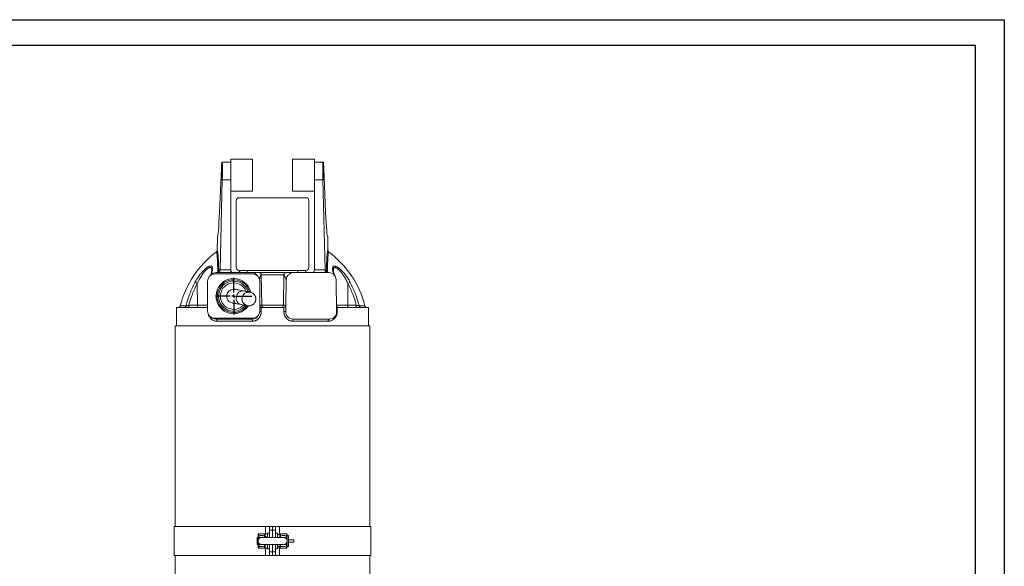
# Model space of a CAD drawing. Header units: millimetres. Extents: x 0 to 420, y 0 to 297.
# Tile 3 of 3: x 149 to 420, y 146 to 297. Entities that reach past the tile are written whole.
import ezdxf

# ---------------------------------------------------------------- set-up
doc = ezdxf.new("R2010")
doc.units = ezdxf.units.MM
doc.layers.add('AM_BOR', color=7, linetype='Continuous')

# ---------------------------------------------------------------- blocks, each defined once
blk = doc.blocks.new('SW_CENTERMARKSYMBOL_0')
at = {"layer": 'AM_BOR', "color": 0}
for p, q in [((0, 1), (0, 5.02)), ((-1, 0), (-5.02, 0)), ((0, 0), (-0.5, 0)), ((0, 0), (0, 0.5)), ((0, 0), (0, -0.5)), ((0, 0), (0.5, 0)), ((1, 0), (5.02, 0)), ((0, -1), (0, -5.02))]:
    blk.add_line(p, q, dxfattribs=at)

msp = doc.modelspace()

# ---------------------------------------------------------------- linework, layer by layer
at = {"color": 218, "linetype": 'Continuous', "lineweight": 30}
for p, q in [((7, 289.96), (412, 289.96)), ((412, 289.96), (412, 7))]:
    msp.add_line(p, q, dxfattribs=at)
at = {"color": 7, "linetype": 'Continuous', "lineweight": 15}
for p, q in [((204.71, 257.77), (204.65, 257.77)), ((207.1, 257.77), (204.71, 257.77)), ((213.1, 258.57), (207.1, 258.57)), ((207.1, 254.88), (207.1, 258.57)), ((213.1, 249.77), (213.1, 258.57)), ((230.1, 258.57), (224.1, 258.57)), ((224.1, 249.77), (224.1, 258.57)), ((230.1, 254.88), (230.1, 258.57)), ((230.1, 257.77), (232.5, 257.77)), ((232.5, 257.77), (232.56, 257.77)), ((204.51, 256.06), (204, 243.99)), ((207.1, 254.88), (207.1, 252.93)), ((230.1, 254.88), (230.1, 252.93)), ((232.7, 256.06), (233.21, 243.99)), ((204.14, 228.09), (204.76, 252.93)), ((204.76, 252.93), (207.1, 252.93)), ((207.1, 252.93), (207.1, 228.09)), ((232.45, 252.93), (230.1, 252.93)), ((230.1, 252.93), (230.1, 228.09)), ((233.07, 228.09), (232.45, 252.93)), ((207.1, 249.77), (213.1, 249.77)), ((224.1, 249.77), (230.1, 249.77)), ((208.6, 247.17), (208.6, 228.77)), ((209.4, 247.97), (227.8, 247.97)), ((228.6, 228.77), (228.6, 247.17)), ((203.36, 233.47), (203.42, 237.17)), ((233.85, 233.47), (233.79, 237.17)), ((203.78, 227.96), (204.14, 227.96)), ((204.14, 228.09), (207.1, 228.09)), ((207.1, 228.09), (207.1, 227.97)), ((227.8, 227.97), (209.4, 227.97)), ((209.62, 227.97), (209.61, 227.96)), ((209.61, 227.96), (211.6, 227.96)), ((211.6, 227.97), (211.6, 227.96)), ((211.6, 227.96), (211.6, 227.37)), ((211.6, 227.96), (225.6, 227.96)), ((225.6, 227.97), (225.6, 227.96)), ((225.6, 227.96), (225.6, 227.37)), ((225.6, 227.96), (227.59, 227.96)), ((227.59, 227.97), (227.59, 227.96)), ((230.1, 228.09), (233.07, 228.09)), ((230.1, 227.97), (230.1, 228.09)), ((233.07, 227.96), (233.43, 227.96)), ((200.7, 224.97), (200.7, 216.77)), ((201.68, 227.05), (201.55, 226.58)), ((213.1, 226.97), (202.7, 226.97)), ((212.79, 227.37), (203.14, 227.37)), ((215.1, 216.77), (215.1, 224.97)), ((215.5, 226.78), (215.64, 218.36)), ((221.71, 226.78), (221.57, 218.36)), ((222.26, 218.36), (222.39, 225.4)), ((234.07, 227.37), (224.42, 227.37)), ((235.53, 227.06), (235.54, 227.05)), ((235.66, 226.58), (235.53, 227.05)), ((236.07, 225.4), (236.07, 225.43)), ((236.07, 225.4), (236.22, 216.6)), ((197.88, 224.35), (197.91, 218.36)), ((239.33, 224.35), (239.3, 218.36)), ((212.43, 221.98), (212.42, 221.98)), ((192.2, 217.77), (192.2, 212.67)), ((200.7, 217.77), (192.2, 217.77)), ((195.57, 218.36), (197.91, 218.36)), ((211.74, 218.23), (211.75, 218.22)), ((221.62, 217.77), (215.59, 217.77)), ((215.64, 218.36), (221.57, 218.36)), ((221.57, 218.36), (222.26, 218.36)), ((222.23, 216.6), (222.26, 218.36)), ((236.4, 217.77), (236.42, 216.61)), ((245, 217.77), (236.4, 217.77)), ((239.3, 218.36), (241.64, 218.36)), ((245, 212.67), (245, 217.77)), ((202.7, 214.77), (213.1, 214.77)), ((212.94, 214.57), (202.98, 214.57)), ((212.95, 214.57), (212.94, 214.57)), ((224.26, 214.57), (224.26, 214.57)), ((234.23, 214.57), (224.26, 214.57)), ((191.8, 212.67), (191.8, 157.45)), ((245.4, 212.67), (191.8, 212.67)), ((213.07, 213.97), (203.33, 213.97)), ((233.88, 213.97), (224.14, 213.97)), ((245.4, 157.45), (245.4, 212.67)), ((191.55, 157.45), (191.55, 149.45)), ((216.69, 157.45), (191.55, 157.45)), ((217.8, 157.45), (216.69, 157.45)), ((217.8, 157.45), (218.6, 157.45)), ((217.8, 156.45), (217.8, 157.45)), ((218.6, 157.45), (219.4, 157.45)), ((218.6, 156.45), (218.6, 157.45)), ((219.4, 157.45), (219.4, 156.45)), ((219.4, 157.45), (220.52, 157.45)), ((220.52, 157.45), (245.65, 157.45)), ((245.65, 149.45), (245.65, 157.45)), ((214.6, 154.75), (214.6, 155.25)), ((214.6, 154.34), (214.6, 154.75)), ((216.4, 155.45), (214.8, 155.45)), ((216.54, 155.39), (217.17, 155.39)), ((216.6, 155.25), (216.6, 154.75)), ((216.6, 154.75), (216.6, 154.45)), ((216.6, 154.64), (217.17, 154.64)), ((217.2, 154.7), (217.17, 154.64)), ((217.17, 154.64), (217.2, 154.5)), ((217.8, 155.65), (217.2, 155.65)), ((217.2, 154.45), (217.2, 155.65)), ((217.8, 154.45), (217.8, 156.45)), ((218.6, 156.45), (217.8, 156.45)), ((219.4, 156.45), (218.6, 156.45)), ((218.6, 156.45), (218.6, 154.45)), ((219.4, 156.45), (219.4, 154.45)), ((220, 155.65), (219.4, 155.65)), ((220, 155.65), (220, 154.45)), ((220, 155.28), (220.61, 155.28)), ((220.6, 154.75), (220.6, 155.25)), ((220.6, 154.45), (220.6, 154.75)), ((222.4, 155.45), (220.8, 155.45)), ((222.6, 155.25), (222.6, 154.75)), ((223, 154.95), (222.6, 154.95)), ((222.6, 154.75), (222.6, 154.34)), ((223, 154.95), (223, 153.75)), ((214.5, 154.45), (214.4, 154.35)), ((214.4, 152.55), (214.4, 154.35)), ((214.4, 152.55), (214.5, 152.45)), ((214.6, 154.45), (214.5, 154.45)), ((214.5, 154.45), (214.5, 152.45)), ((214.5, 152.45), (214.6, 152.45)), ((214.6, 153.45), (214.6, 154.34)), ((214.6, 152.55), (214.6, 153.45)), ((214.6, 151.65), (214.6, 152.14)), ((221.6, 154.45), (215.6, 154.45)), ((215.6, 152.45), (221.6, 152.45)), ((216.6, 152.45), (216.6, 152.14)), ((216.6, 152.14), (216.6, 151.65)), ((217.2, 151.25), (217.2, 152.45)), ((217.8, 150.45), (217.8, 152.45)), ((218.6, 152.45), (218.6, 150.45)), ((219.4, 152.45), (219.4, 150.45)), ((220, 152.45), (220, 151.25)), ((220, 151.93), (220.6, 151.93)), ((220.6, 152.14), (220.6, 152.45)), ((220.6, 151.65), (220.6, 152.14)), ((222.6, 153.45), (222.6, 154.34)), ((222.6, 152.55), (222.6, 153.45)), ((222.6, 152.14), (222.6, 151.65)), ((222.6, 151.95), (223, 151.95)), ((223, 153.75), (224.5, 153.75)), ((223, 153.75), (223, 153.45)), ((223, 153.45), (223, 153.15)), ((223, 153.15), (223, 151.95)), ((223, 153.15), (224.5, 153.15)), ((224.5, 153.15), (224.5, 153.75)), ((216.69, 149.45), (191.55, 149.45)), ((191.8, 149.45), (191.8, 118.17)), ((214.8, 151.45), (216.4, 151.45)), ((216.54, 151.5), (217.17, 151.5)), ((217.8, 149.45), (216.69, 149.45)), ((217.17, 151.5), (217.2, 151.59)), ((217.2, 151.25), (217.8, 151.25)), ((217.8, 149.45), (217.8, 150.45)), ((217.8, 150.45), (218.6, 150.45)), ((218.6, 149.45), (217.8, 149.45)), ((218.6, 150.45), (219.4, 150.45)), ((218.6, 149.45), (218.6, 150.45)), ((219.4, 149.45), (218.6, 149.45)), ((219.4, 151.25), (220, 151.25)), ((219.4, 150.45), (219.4, 149.45)), ((219.4, 149.45), (220.52, 149.45)), ((220, 151.61), (220.61, 151.61)), ((220.52, 149.45), (245.65, 149.45)), ((220.8, 151.45), (222.4, 151.45)), ((245.4, 118.17), (245.4, 149.45))]:
    msp.add_line(p, q, dxfattribs=at)
at = {"color": 8, "linetype": 'Continuous', "lineweight": 15}
for p, q in [((193.21, 218.22), (194.8, 218.22)), ((197.91, 218.36), (200.7, 218.36)), ((215.1, 218.36), (215.64, 218.36)), ((236.19, 218.36), (239.3, 218.36)), ((242.41, 218.22), (244, 218.22)), ((216.69, 155.39), (216.69, 157.45)), ((220.52, 157.45), (220.52, 155.28)), ((214.8, 155.45), (214.8, 154.89)), ((216.4, 154.89), (216.4, 155.45)), ((220.8, 155.45), (220.8, 154.89)), ((222.4, 154.89), (222.4, 155.45)), ((214.8, 152), (214.8, 151.45)), ((216.4, 151.45), (216.4, 152)), ((220.8, 152), (220.8, 151.45)), ((222.4, 151.45), (222.4, 152)), ((216.69, 149.45), (216.69, 151.5)), ((220.52, 151.61), (220.52, 149.45))]:
    msp.add_line(p, q, dxfattribs=at)
at = {"color": 8, "linetype": 'Continuous', "lineweight": 15, "flags": 128}
for points in [[(201.86, 228.06), (201.87, 228.15), (201.84, 228.4), (201.76, 228.6), (201.55, 228.77), (201.25, 228.74), (201.16, 228.71), (200.93, 228.59), (200.69, 228.42), (200.34, 228.11), (199.99, 227.76), (199.59, 227.27), (199.21, 226.76), (198.49, 225.58), (197.88, 224.35), (197.88, 224.35)], [(210.58, 222.32), (210.26, 222.34), (209.94, 222.29), (209.64, 222.16), (209.35, 221.97), (209.1, 221.73), (208.9, 221.43), (208.74, 221.09), (208.64, 220.73), (208.61, 220.36), (208.63, 219.99), (208.72, 219.64), (208.87, 219.32), (209.07, 219.04), (209.31, 218.82), (209.59, 218.65), (209.9, 218.56)]]:
    msp.add_lwpolyline(points, dxfattribs=at)
at = {"color": 7, "linetype": 'Continuous', "lineweight": 15, "flags": 128}
for points in [[(210.58, 222.32), (210.05, 222.42), (209.58, 222.5), (209.17, 222.58), (208.84, 222.64), (208.58, 222.68), (208.4, 222.72), (208.28, 222.74), (208.25, 222.75)], [(212.42, 221.98), (212.39, 221.99), (212.3, 222.01), (212.15, 222.03), (211.95, 222.07), (211.69, 222.12), (211.37, 222.18), (211, 222.24), (210.58, 222.32)], [(207.56, 218.99), (207.6, 218.98), (207.71, 218.96), (207.9, 218.93), (208.16, 218.88), (208.49, 218.82), (208.89, 218.74), (209.36, 218.66), (209.9, 218.56)], [(209.9, 218.56), (210.32, 218.48), (210.69, 218.42), (211, 218.36), (211.26, 218.31), (211.47, 218.27), (211.62, 218.25), (211.7, 218.23), (211.74, 218.23)], [(215.47, 217.78), (215.47, 217.77), (215.49, 216.61)], [(221.72, 216.61), (221.74, 217.77), (221.74, 217.78)], [(202.98, 214.57), (203.05, 214.55), (203.12, 214.52), (203.18, 214.46), (203.23, 214.39), (203.27, 214.3), (203.3, 214.2), (203.32, 214.08), (203.33, 213.97)], [(234.23, 214.57), (234.16, 214.55), (234.09, 214.52), (234.03, 214.46), (233.98, 214.39), (233.94, 214.3), (233.9, 214.2), (233.88, 214.08), (233.88, 213.97)]]:
    msp.add_lwpolyline(points, dxfattribs=at)
at = {"color": 7, "linetype": 'Continuous', "lineweight": 15}
for centre, radius, start, end in [((209.4, 247.17), 0.8, 90, 180), ((227.8, 247.17), 0.8, 0, 90), ((218.8, 211.77), 26.4, 126.4622, 165.851), ((218.4, 211.77), 26.4, 14.149, 53.5369), ((207.7, 227.97), 0.6, 180, 270), ((209.4, 228.77), 0.8, 180, 270), ((209.01, 227.97), 0.6, 270, 359), ((228.19, 227.97), 0.6, 181, 270), ((227.8, 228.77), 0.8, 270, 0), ((229.5, 227.97), 0.6, 270, 0), ((202.7, 224.97), 2, 90, 180), ((203.14, 225.37), 2, 90, 141.676), ((207.9, 220.87), 4.52, 97.9262, 324.6644), ((207.9, 220.87), 4.52, 14.6578, 97.9262), ((213.1, 224.97), 2, 0, 90), ((234.07, 225.37), 2, 1, 90), ((196.64, 222.39), 2.32, 57.6735, 75.1178), ((207.9, 220.87), 1.91, 79.6611, 259.6611), ((240.57, 222.39), 2.32, 104.8822, 122.3265), ((192.62, 218.37), 0.6, 270, 345.851), ((194.24, 218.34), 0.571, 271.3315, 348.1543), ((196.25, 218.22), 0.697, 168.8057, 220.705), ((198.59, 218.22), 0.697, 168.8061, 220.7046), ((200.41, 218.37), 0.6, 270, 298.8617), ((216.24, 218.36), 0.595, 180.5546, 269.5683), ((220.97, 218.36), 0.595, 270.4317, 359.4454), ((236.79, 218.37), 0.6, 181, 270), ((238.62, 218.22), 0.697, 319.2954, 11.1939), ((240.96, 218.22), 0.697, 319.295, 11.1943), ((242.96, 218.34), 0.571, 191.8457, 268.6685), ((244.59, 218.37), 0.6, 194.149, 270), ((202.7, 216.77), 2, 180, 270), ((202.98, 216.57), 2, 229.4728, 270), ((212.26, 214.11), 0.822, 349.9581, 33.7224), ((212.26, 214.11), 0.826, 350.0396, 33.6218), ((213.1, 216.77), 2, 270, 0), ((225.71, 461.44), 244.86, 269.0668, 269.1857), ((224.95, 214.11), 0.826, 146.3782, 189.9604), ((224.95, 214.11), 0.822, 146.2776, 190.0419), ((234.23, 216.57), 2, 270, 1), ((236.42, 214.71), 1.9, 90.1314, 96.0158), ((214.8, 155.25), 0.2, 90, 180), ((214.78, 154.71), 0.179, 82.343, 169.38), ((215.23, 154.91), 0.524, 212.1312, 274.4787), ((216.4, 155.25), 0.2, 0, 90), ((216.43, 154.71), 0.179, 10.62, 97.657), ((220.8, 155.25), 0.2, 90, 180), ((220.78, 154.71), 0.179, 82.343, 169.38), ((221.98, 154.91), 0.524, 265.5213, 327.8688), ((222.4, 155.25), 0.2, 0, 90), ((222.43, 154.71), 0.179, 10.62, 97.657), ((215.6, 153.45), 1, 90, 180), ((215.6, 153.45), 1, 180, 270), ((214.78, 152.18), 0.179, 190.62, 277.657), ((215.23, 151.98), 0.524, 85.5224, 147.8688), ((216.43, 152.18), 0.179, 262.343, 349.38), ((220.78, 152.18), 0.179, 190.62, 277.657), ((221.6, 153.45), 1, 0, 90), ((221.6, 153.45), 1, 270, 0), ((221.98, 151.98), 0.524, 32.1312, 94.4776), ((222.43, 152.18), 0.179, 262.343, 349.38), ((214.8, 151.65), 0.2, 180, 270), ((216.4, 151.65), 0.2, 270, 0), ((220.8, 151.65), 0.2, 180, 270), ((222.4, 151.65), 0.2, 270, 0)]:
    msp.add_arc(centre, radius, start, end, dxfattribs=at)
at = {"color": 8, "linetype": 'Continuous', "lineweight": 15}
for centre, radius, start, end in [((201.95, 226.95), 0.295, 106.9807, 160.8078), ((207.9, 220.87), 4.84, 90, 326.7448), ((207.9, 220.87), 4.15, 97.9262, 322.2514), ((207.9, 220.87), 4.15, 17.0708, 97.9262), ((207.9, 220.87), 4.84, 12.8231, 90), ((235.26, 226.95), 0.298, 21.5389, 72.8753), ((207.9, 220.87), 3.65, 97.9262, 318.0997), ((207.9, 220.87), 3.65, 21.2226, 97.9262), ((212.08, 220.1), 1.91, 79.6612, 259.661), ((210.91, 499.36), 282.79, 270.8495, 270.9283), ((215.62, 155.34), 1.06, 303.3147, 318.6704), ((221.59, 155.34), 1.06, 221.3296, 236.6853), ((215.62, 151.56), 1.06, 41.3213, 56.6936), ((221.59, 151.56), 1.06, 123.3064, 138.6787)]:
    msp.add_arc(centre, radius, start, end, dxfattribs=at)
at = {"color": 7, "linetype": 'Continuous', "lineweight": 15}
for centre, major_axis, ratio, start_param, end_param in [((204.58, 253.77), (0.07, 4), 0.03491, 0.00061, 0.960542), ((204.64, 253.77), (0.07, 4), 0.03491, 4.50356, 6.283796), ((232.57, 253.77), (-0.07, 4), 0.03491, 6.282575, 8.062811), ((232.63, 253.77), (-0.07, 4), 0.03491, 5.322644, 6.282575), ((203.7, 253.17), (0.28, 16), 0.03491, 3.142203, 4.102134), ((233.51, 253.17), (-0.28, 16), 0.03491, 2.181051, 3.140982), ((203.56, 227.97), (0, 0.6), 0.965689, 3.141593, 4.694936), ((204.16, 227.97), (0.01, 0.6), 0.03491, 1.361967, 1.58886), ((233.05, 227.97), (-0.01, 0.6), 0.03491, 4.694325, 4.921218), ((233.65, 227.97), (0, 0.6), 0.965689, 1.58825, 3.141593), ((212.95, 216.57), (-2.03, 0), 0.984808, 1.570796, 2.628961), ((224.26, 216.57), (-2.03, 0), 0.984808, 6.265732, 7.853982)]:
    msp.add_ellipse(centre, major_axis=major_axis, ratio=ratio, start_param=start_param, end_param=end_param, dxfattribs=at)
for centre, major_axis in [((204.63, 254.17), (0.02, 1.25)), ((232.58, 254.17), (-0.02, 1.25))]:
    msp.add_ellipse(centre, major_axis=major_axis, ratio=0.03491, dxfattribs=at)
for points, knots in [([(203.36, 233.47), (203.36, 233.42), (203.35, 233.38), (203.33, 233.29), (203.31, 233.25), (203.27, 233.17), (203.25, 233.13), (203.2, 233.07), (203.18, 233.06), (203.15, 233.03), (203.13, 233.01), (203.12, 233)], [0, 0, 0, 0, 0.25, 0.25, 0.5, 0.5, 0.75, 0.75, 0.875, 0.875, 1, 1, 1, 1]), ([(233.43, 227.96), (233.44, 228.41), (233.45, 228.84), (233.47, 229.65), (233.49, 230.02), (233.51, 230.72), (233.53, 231.05), (233.55, 231.49), (233.56, 231.63), (233.58, 231.9), (233.59, 232.02), (233.61, 232.38), (233.65, 232.78), (233.69, 233.07), (233.72, 233.24), (233.74, 233.29), (233.76, 233.37), (233.77, 233.4), (233.8, 233.47), (233.83, 233.49), (233.85, 233.47)], [0, 0, 0, 0, 0.125, 0.125, 0.25, 0.25, 0.375, 0.375, 0.4375, 0.4375, 0.5, 0.5, 0.625, 0.75, 0.75, 0.8125, 0.8125, 0.875, 0.875, 1, 1, 1, 1]), ([(233.85, 233.47), (233.85, 233.42), (233.86, 233.38), (233.88, 233.29), (233.9, 233.25), (233.94, 233.17), (233.96, 233.13), (234.01, 233.07), (234.02, 233.06), (234.06, 233.03), (234.08, 233.01), (234.09, 233)], [0, 0, 0, 0, 0.25, 0.25, 0.5, 0.5, 0.75, 0.75, 0.875, 0.875, 1, 1, 1, 1]), ([(203.53, 227.48), (203.52, 227.71), (203.52, 227.93), (203.51, 228.37), (203.5, 228.57), (203.49, 229.18), (203.47, 229.56), (203.45, 230.26), (203.43, 230.58), (203.4, 231.17), (203.38, 231.43), (203.36, 231.79), (203.35, 231.9), (203.33, 232.1), (203.32, 232.2), (203.29, 232.46), (203.27, 232.6), (203.23, 232.83), (203.21, 232.9), (203.17, 232.98), (203.16, 232.99), (203.14, 233.01), (203.13, 233.01), (203.12, 233)], [0, 0, 0, 0, 0.0625, 0.0625, 0.125, 0.125, 0.25, 0.25, 0.375, 0.375, 0.5, 0.5, 0.5625, 0.5625, 0.625, 0.625, 0.75, 0.75, 0.875, 0.875, 0.9375, 0.9375, 1, 1, 1, 1]), ([(203.61, 232.18), (203.61, 232.17), (203.63, 231.91), (203.67, 231.19), (203.73, 230.02), (203.76, 228.89), (203.78, 228.16), (203.78, 227.96)], [0, 0, 0, 0, 0.02264, 0.310776, 0.59982, 0.887965, 1, 1, 1, 1]), ([(234.09, 233), (234.07, 233.02), (234.05, 233), (234.01, 232.93), (234, 232.9), (233.98, 232.82), (233.97, 232.77), (233.94, 232.6), (233.92, 232.46), (233.88, 232.11), (233.86, 231.91), (233.84, 231.56), (233.83, 231.43), (233.81, 231.17), (233.8, 231.03), (233.78, 230.58), (233.76, 230.26), (233.74, 229.73), (233.74, 229.55), (233.72, 229.17), (233.72, 228.97), (233.7, 228.37), (233.69, 227.94), (233.68, 227.48)], [0, 0, 0, 0, 0.125, 0.125, 0.1875, 0.1875, 0.25, 0.25, 0.375, 0.375, 0.5, 0.5, 0.5625, 0.5625, 0.625, 0.625, 0.75, 0.75, 0.8125, 0.8125, 0.875, 0.875, 1, 1, 1, 1]), ([(197.23, 224.63), (197.45, 225.03), (197.68, 225.42), (198.17, 226.19), (198.44, 226.56), (198.79, 227.01), (198.86, 227.1), (199.01, 227.27), (199.08, 227.36), (199.31, 227.61), (199.46, 227.78), (199.7, 228.01), (199.78, 228.09), (199.94, 228.24), (200.02, 228.31), (200.26, 228.51), (200.42, 228.64), (200.66, 228.8), (200.75, 228.86), (200.9, 228.95), (200.98, 228.99), (201.09, 229.04), (201.13, 229.05), (201.2, 229.08), (201.24, 229.1), (201.34, 229.13), (201.41, 229.14), (201.53, 229.16), (201.59, 229.16), (201.67, 229.15), (201.7, 229.15), (201.75, 229.14), (201.77, 229.13), (201.84, 229.1), (201.88, 229.07), (201.94, 229.01), (201.97, 228.97), (202.04, 228.84), (202.07, 228.73), (202.09, 228.55), (202.09, 228.48), (202.08, 228.35), (202.08, 228.28), (202.06, 228.06), (202.03, 227.9), (201.96, 227.58), (201.91, 227.41), (201.86, 227.23)], [0, 0, 0, 0, 0.125, 0.125, 0.25, 0.25, 0.28125, 0.28125, 0.3125, 0.3125, 0.375, 0.375, 0.40625, 0.40625, 0.4375, 0.4375, 0.5, 0.5, 0.53125, 0.53125, 0.5625, 0.5625, 0.578125, 0.578125, 0.59375, 0.59375, 0.625, 0.625, 0.65625, 0.65625, 0.671875, 0.671875, 0.6875, 0.6875, 0.71875, 0.71875, 0.75, 0.75, 0.8125, 0.8125, 0.84375, 0.84375, 0.875, 0.875, 0.9375, 0.9375, 1, 1, 1, 1]), ([(201.87, 228.06), (201.86, 228.02), (201.86, 227.92), (201.84, 227.71), (201.77, 227.42), (201.72, 227.2), (201.68, 227.06), (201.67, 227.05)], [0, 0, 0, 0, 0.149711, 0.39797, 0.668652, 0.970582, 1, 1, 1, 1]), ([(203.53, 227.48), (203.57, 227.51), (203.6, 227.54), (203.66, 227.61), (203.69, 227.65), (203.73, 227.73), (203.75, 227.78), (203.77, 227.84), (203.77, 227.87), (203.78, 227.91), (203.78, 227.93), (203.78, 227.96)], [0, 0, 0, 0, 0.25, 0.25, 0.5, 0.5, 0.75, 0.75, 0.875, 0.875, 1, 1, 1, 1]), ([(233.68, 227.48), (233.64, 227.51), (233.61, 227.54), (233.55, 227.61), (233.52, 227.65), (233.48, 227.73), (233.46, 227.78), (233.44, 227.84), (233.44, 227.87), (233.43, 227.91), (233.43, 227.93), (233.43, 227.96)], [0, 0, 0, 0, 0.25, 0.25, 0.5, 0.5, 0.75, 0.75, 0.875, 0.875, 1, 1, 1, 1]), ([(235.35, 227.23), (235.29, 227.41), (235.25, 227.58), (235.18, 227.9), (235.15, 228.05), (235.13, 228.27), (235.12, 228.34), (235.12, 228.47), (235.12, 228.54), (235.14, 228.72), (235.17, 228.83), (235.22, 228.94), (235.24, 228.96), (235.27, 229), (235.28, 229.02), (235.33, 229.07), (235.37, 229.1), (235.45, 229.14), (235.5, 229.15), (235.61, 229.16), (235.67, 229.16), (235.79, 229.15), (235.86, 229.13), (236, 229.09), (236.07, 229.06), (236.22, 228.99), (236.3, 228.95), (236.46, 228.86), (236.54, 228.81), (236.78, 228.64), (236.94, 228.52), (237.27, 228.24), (237.43, 228.09), (237.74, 227.78), (237.9, 227.62), (238.2, 227.28), (238.34, 227.11), (238.55, 226.84), (238.62, 226.74), (238.76, 226.56), (238.83, 226.47), (239.03, 226.19), (239.16, 226), (239.53, 225.43), (239.76, 225.03), (239.97, 224.63)], [0, 0, 0, 0, 0.0625, 0.0625, 0.125, 0.125, 0.15625, 0.15625, 0.1875, 0.1875, 0.25, 0.25, 0.265625, 0.265625, 0.28125, 0.28125, 0.3125, 0.3125, 0.34375, 0.34375, 0.375, 0.375, 0.40625, 0.40625, 0.4375, 0.4375, 0.46875, 0.46875, 0.5, 0.5, 0.5625, 0.5625, 0.625, 0.625, 0.6875, 0.6875, 0.75, 0.75, 0.78125, 0.78125, 0.8125, 0.8125, 0.875, 0.875, 1, 1, 1, 1]), ([(235.52, 227.05), (235.49, 227.17), (235.43, 227.39), (235.37, 227.69), (235.34, 227.91), (235.35, 228.01), (235.35, 228.04)], [0, 0, 0, 0, 0.296331, 0.582321, 0.849946, 1, 1, 1, 1]), ([(203.16, 227.37), (203.22, 227.37), (203.28, 227.37), (203.37, 227.4), (203.4, 227.41), (203.46, 227.44), (203.5, 227.46), (203.53, 227.48)], [0, 0, 0, 0, 0.5, 0.5, 0.75, 0.75, 1, 1, 1, 1]), ([(214.9, 227.37), (214.78, 227.37), (213.99, 227.37), (213.16, 227.37), (212.93, 227.37), (212.87, 227.37), (212.86, 227.37), (212.85, 227.37), (212.82, 227.37), (212.81, 227.37), (212.79, 227.37)], [0, 0, 0, 0, 0.5, 0.75, 0.875, 0.90625, 0.90625, 0.9375, 0.9375, 1, 1, 1, 1]), ([(214.52, 226.36), (214.49, 226.44), (214.35, 226.71), (213.92, 227.06), (213.36, 227.33), (212.96, 227.35), (212.79, 227.37)], [0, 0, 0, 0, 0.119597, 0.437769, 0.760504, 1, 1, 1, 1]), ([(214.9, 227.37), (214.97, 227.37), (215.05, 227.35), (215.19, 227.3), (215.26, 227.25), (215.38, 227.14), (215.42, 227.07), (215.48, 226.92), (215.49, 226.85), (215.5, 226.78)], [0, 0, 0, 0, 0.25, 0.25, 0.5, 0.5, 0.75, 0.75, 1, 1, 1, 1]), ([(214.9, 227.37), (214.91, 227.37), (214.92, 227.37), (214.94, 227.37), (214.96, 227.37), (214.98, 227.37), (215, 227.37), (215.03, 227.37), (215.06, 227.37), (215.09, 227.37), (215.12, 227.37), (215.15, 227.37), (215.19, 227.37), (215.23, 227.37), (215.27, 227.37), (215.31, 227.37), (215.44, 227.37), (215.71, 227.37), (216.18, 227.37), (216.72, 227.37), (217.31, 227.37), (217.95, 227.37), (218.6, 227.37), (219.26, 227.37), (219.9, 227.37), (220.49, 227.37), (221.03, 227.37), (221.5, 227.37), (221.78, 227.37), (221.94, 227.37), (222.01, 227.37), (222.08, 227.37), (222.14, 227.37), (222.19, 227.37), (222.23, 227.37), (222.27, 227.37), (222.29, 227.37), (222.3, 227.37)], [0, 0, 0, 0, 0.008411, 0.016792, 0.025148, 0.033484, 0.041803, 0.050111, 0.058412, 0.066711, 0.075012, 0.083319, 0.091638, 0.099973, 0.108328, 0.116708, 0.125118, 0.187594, 0.25008, 0.312556, 0.375042, 0.437517, 0.500003, 0.562479, 0.624965, 0.687441, 0.749927, 0.812403, 0.874889, 0.89063, 0.906281, 0.921874, 0.937437, 0.953001, 0.968596, 0.984253, 1, 1, 1, 1]), ([(221.71, 226.78), (221.65, 226.78), (221.52, 226.78), (221.16, 226.78), (220.92, 226.78), (220.35, 226.78), (220.03, 226.78), (219.34, 226.78), (218.97, 226.78), (218.24, 226.78), (217.87, 226.78), (217.18, 226.78), (216.86, 226.78), (216.29, 226.78), (216.05, 226.78), (215.69, 226.78), (215.56, 226.78), (215.5, 226.78)], [0, 0, 0, 0, 0.125, 0.125, 0.25, 0.25, 0.375, 0.375, 0.5, 0.5, 0.625, 0.625, 0.75, 0.75, 0.875, 0.875, 1, 1, 1, 1]), ([(222.3, 227.37), (222.24, 227.37), (222.16, 227.35), (222.02, 227.3), (221.95, 227.25), (221.83, 227.14), (221.79, 227.07), (221.73, 226.92), (221.72, 226.85), (221.71, 226.78)], [0, 0, 0, 0, 0.25, 0.25, 0.5, 0.5, 0.75, 0.75, 1, 1, 1, 1]), ([(224.42, 227.37), (224.4, 227.37), (224.38, 227.37), (224.36, 227.37), (224.35, 227.37), (224.34, 227.37), (224.28, 227.37), (224.05, 227.37), (223.22, 227.37), (222.43, 227.37), (222.3, 227.37)], [0, 0, 0, 0, 0.0625, 0.0625, 0.09375, 0.09375, 0.125, 0.25, 0.5, 1, 1, 1, 1]), ([(224.42, 227.37), (224.28, 227.37), (224.16, 227.35), (223.96, 227.32), (223.9, 227.3), (223.78, 227.26), (223.71, 227.24), (223.53, 227.17), (223.42, 227.11), (223.2, 226.97), (223.09, 226.89), (222.9, 226.71), (222.82, 226.61), (222.71, 226.45), (222.67, 226.39), (222.61, 226.28), (222.58, 226.22), (222.5, 226.04), (222.46, 225.92), (222.4, 225.66), (222.39, 225.53), (222.39, 225.4)], [0, 0, 0, 0, 0.125, 0.125, 0.1875, 0.1875, 0.25, 0.25, 0.375, 0.375, 0.5, 0.5, 0.625, 0.625, 0.6875, 0.6875, 0.75, 0.75, 0.875, 0.875, 1, 1, 1, 1]), ([(233.68, 227.48), (233.71, 227.46), (233.74, 227.44), (233.81, 227.41), (233.84, 227.4), (233.93, 227.37), (233.99, 227.37), (234.04, 227.37)], [0, 0, 0, 0, 0.25, 0.25, 0.5, 0.5, 1, 1, 1, 1]), ([(194.8, 218.22), (194.94, 218.78), (195.09, 219.34), (195.43, 220.43), (195.8, 221.52), (196.24, 222.57), (196.71, 223.61), (196.96, 224.13), (197.23, 224.63)], [0, 0, 0, 0, 0.25, 0.25, 0.5, 0.75, 0.75, 1, 1, 1, 1]), ([(239.97, 224.63), (240.24, 224.13), (240.5, 223.61), (240.97, 222.57), (241.41, 221.52), (241.78, 220.43), (242.12, 219.34), (242.27, 218.78), (242.41, 218.22)], [0, 0, 0, 0, 0.25, 0.25, 0.5, 0.75, 0.75, 1, 1, 1, 1]), ([(213.97, 219.76), (213.94, 219.63), (213.91, 219.51), (213.84, 219.34), (213.81, 219.28), (213.76, 219.17), (213.73, 219.12), (213.62, 218.96), (213.55, 218.86), (213.42, 218.73), (213.37, 218.69), (213.28, 218.61), (213.23, 218.57), (213.13, 218.5), (213.08, 218.47), (212.97, 218.41), (212.91, 218.38), (212.74, 218.3), (212.62, 218.26), (212.44, 218.22), (212.38, 218.21), (212.25, 218.2), (212.19, 218.19), (212, 218.19), (211.88, 218.2), (211.69, 218.23), (211.63, 218.25), (211.51, 218.28), (211.45, 218.3), (211.33, 218.35), (211.27, 218.37), (211.16, 218.43), (211.11, 218.46), (210.95, 218.56), (210.85, 218.64), (210.72, 218.77), (210.67, 218.82), (210.59, 218.91), (210.55, 218.96), (210.45, 219.12), (210.39, 219.23), (210.29, 219.46), (210.25, 219.57), (210.21, 219.76), (210.2, 219.82), (210.18, 219.94), (210.18, 220.01), (210.18, 220.2), (210.19, 220.32), (210.22, 220.51), (210.24, 220.57), (210.27, 220.69), (210.29, 220.75), (210.36, 220.92), (210.42, 221.03), (210.55, 221.25), (210.63, 221.34), (210.76, 221.48), (210.81, 221.52), (210.9, 221.6), (210.95, 221.64), (211.11, 221.75), (211.22, 221.81), (211.39, 221.88), (211.45, 221.9), (211.57, 221.94), (211.63, 221.96), (211.81, 222), (211.93, 222.01), (212.12, 222.01), (212.19, 222.01), (212.31, 222), (212.37, 221.99), (212.5, 221.97), (212.56, 221.96), (212.68, 221.92), (212.74, 221.9), (212.91, 221.83), (213.02, 221.77), (213.18, 221.67), (213.23, 221.63), (213.33, 221.55), (213.38, 221.51), (213.47, 221.43), (213.51, 221.38), (213.59, 221.29), (213.63, 221.24), (213.73, 221.08), (213.79, 220.98), (213.87, 220.81), (213.89, 220.75), (213.93, 220.63), (213.94, 220.57), (213.98, 220.39), (214, 220.26), (214, 220.08), (214, 220.01), (213.99, 219.89), (213.98, 219.82), (213.97, 219.76)], [0, 0, 0, 0, 0.03125, 0.03125, 0.046875, 0.046875, 0.0625, 0.0625, 0.09375, 0.09375, 0.109375, 0.109375, 0.125, 0.125, 0.140625, 0.140625, 0.15625, 0.15625, 0.1875, 0.1875, 0.203125, 0.203125, 0.21875, 0.21875, 0.25, 0.25, 0.265625, 0.265625, 0.28125, 0.28125, 0.296875, 0.296875, 0.3125, 0.3125, 0.34375, 0.34375, 0.359375, 0.359375, 0.375, 0.375, 0.40625, 0.40625, 0.4375, 0.4375, 0.453125, 0.453125, 0.46875, 0.46875, 0.5, 0.5, 0.515625, 0.515625, 0.53125, 0.53125, 0.5625, 0.5625, 0.59375, 0.59375, 0.609375, 0.609375, 0.625, 0.625, 0.65625, 0.65625, 0.671875, 0.671875, 0.6875, 0.6875, 0.71875, 0.71875, 0.734375, 0.734375, 0.75, 0.75, 0.765625, 0.765625, 0.78125, 0.78125, 0.8125, 0.8125, 0.828125, 0.828125, 0.84375, 0.84375, 0.859375, 0.859375, 0.875, 0.875, 0.90625, 0.90625, 0.921875, 0.921875, 0.9375, 0.9375, 0.96875, 0.96875, 0.984375, 0.984375, 1, 1, 1, 1]), ([(195.57, 218.36), (195.5, 218.34), (195.42, 218.32), (195.27, 218.29), (195.19, 218.27), (195.08, 218.26), (195.05, 218.25), (194.99, 218.24), (194.96, 218.23), (194.9, 218.23), (194.88, 218.22), (194.83, 218.22), (194.82, 218.22), (194.8, 218.22)], [0, 0, 0, 0, 0.25, 0.25, 0.5, 0.5, 0.625, 0.625, 0.75, 0.75, 0.875, 0.875, 1, 1, 1, 1]), ([(215.47, 217.78), (215.41, 217.8), (215.3, 217.83), (215.17, 217.91), (215.12, 217.98), (215.1, 218)], [0, 0, 0, 0, 0.391058, 0.779392, 1, 1, 1, 1]), ([(222.26, 218.36), (222.26, 218.32), (222.26, 218.28), (222.24, 218.22), (222.23, 218.18), (222.19, 218.09), (222.15, 218.03), (222.08, 217.96), (222.05, 217.94), (222, 217.89), (221.97, 217.87), (221.88, 217.82), (221.81, 217.79), (221.74, 217.78)], [0, 0, 0, 0, 0.125, 0.125, 0.25, 0.25, 0.5, 0.5, 0.625, 0.625, 0.75, 0.75, 1, 1, 1, 1]), ([(236.2, 217.77), (236.2, 217.77), (236.21, 217.77), (236.23, 217.77), (236.24, 217.77), (236.27, 217.77), (236.29, 217.77), (236.34, 217.77), (236.37, 217.77), (236.4, 217.77)], [0, 0, 0, 0, 0.25, 0.25, 0.5, 0.5, 0.75, 0.75, 1, 1, 1, 1]), ([(242.41, 218.22), (242.39, 218.22), (242.38, 218.22), (242.33, 218.22), (242.31, 218.23), (242.25, 218.23), (242.22, 218.24), (242.16, 218.25), (242.13, 218.26), (242.05, 218.27), (242.02, 218.27), (241.94, 218.29), (241.9, 218.3), (241.79, 218.32), (241.71, 218.34), (241.64, 218.36)], [0, 0, 0, 0, 0.125, 0.125, 0.25, 0.25, 0.375, 0.375, 0.5, 0.5, 0.625, 0.625, 0.75, 0.75, 1, 1, 1, 1]), ([(215.49, 216.61), (215.49, 216.44), (215.48, 216.27), (215.44, 216.03), (215.42, 215.95), (215.37, 215.78), (215.35, 215.7), (215.26, 215.47), (215.19, 215.32), (215.07, 215.11), (215.02, 215.04), (214.92, 214.9), (214.87, 214.84), (214.7, 214.65), (214.58, 214.54), (214.38, 214.39), (214.31, 214.34), (214.17, 214.26), (214.1, 214.22), (213.95, 214.15), (213.88, 214.12), (213.72, 214.06), (213.64, 214.04), (213.4, 213.99), (213.24, 213.97), (213.07, 213.97)], [0, 0, 0, 0, 0.125, 0.125, 0.1875, 0.1875, 0.25, 0.25, 0.375, 0.375, 0.4375, 0.4375, 0.5, 0.5, 0.625, 0.625, 0.6875, 0.6875, 0.75, 0.75, 0.8125, 0.8125, 0.875, 0.875, 1, 1, 1, 1]), ([(224.13, 213.97), (223.97, 213.97), (223.81, 213.99), (223.57, 214.04), (223.49, 214.06), (223.33, 214.12), (223.26, 214.15), (223.11, 214.22), (223.04, 214.26), (222.9, 214.34), (222.83, 214.39), (222.69, 214.49), (222.63, 214.54), (222.51, 214.66), (222.45, 214.72), (222.29, 214.9), (222.19, 215.03), (222.06, 215.25), (222.02, 215.32), (221.95, 215.47), (221.92, 215.55), (221.86, 215.71), (221.83, 215.78), (221.79, 215.94), (221.77, 216.03), (221.73, 216.27), (221.72, 216.44), (221.72, 216.61)], [0, 0, 0, 0, 0.125, 0.125, 0.1875, 0.1875, 0.25, 0.25, 0.3125, 0.3125, 0.375, 0.375, 0.4375, 0.4375, 0.5, 0.5, 0.625, 0.625, 0.6875, 0.6875, 0.75, 0.75, 0.8125, 0.8125, 0.875, 0.875, 1, 1, 1, 1]), ([(236.42, 216.61), (236.42, 216.42), (236.41, 216.22), (236.35, 215.94), (236.32, 215.85), (236.27, 215.67), (236.23, 215.58), (236.16, 215.42), (236.12, 215.34), (236.03, 215.18), (235.98, 215.11), (235.83, 214.9), (235.72, 214.77), (235.54, 214.6), (235.48, 214.54), (235.35, 214.45), (235.29, 214.4), (235.08, 214.27), (234.94, 214.2), (234.72, 214.11), (234.65, 214.09), (234.5, 214.04), (234.42, 214.03), (234.19, 213.98), (234.04, 213.97), (233.88, 213.97)], [0, 0, 0, 0, 0.125, 0.125, 0.1875, 0.1875, 0.25, 0.25, 0.3125, 0.3125, 0.375, 0.375, 0.5, 0.5, 0.5625, 0.5625, 0.625, 0.625, 0.75, 0.75, 0.8125, 0.8125, 0.875, 0.875, 1, 1, 1, 1]), ([(224.14, 213.97), (224.14, 213.97), (224.14, 213.97), (224.14, 213.97), (224.14, 213.97), (224.14, 213.97), (224.13, 213.97)], [0, 0, 0, 0, 0.00000119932, 0.00000119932, 0.00000119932, 0.00002351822, 0.00002351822, 0.00002351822, 0.00002351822]), ([(214.6, 154.34), (214.6, 154.37), (214.61, 154.4), (214.62, 154.46), (214.63, 154.49), (214.66, 154.54), (214.68, 154.57), (214.72, 154.6), (214.73, 154.61), (214.76, 154.62), (214.77, 154.63), (214.79, 154.63)], [0, 0, 0, 0, 0.25, 0.25, 0.5, 0.5, 0.75, 0.75, 0.875, 0.875, 1, 1, 1, 1]), ([(214.8, 154.89), (215.07, 154.93), (215.33, 154.95), (215.73, 154.95), (215.87, 154.94), (216.14, 154.92), (216.27, 154.91), (216.4, 154.89)], [0, 0, 0, 0, 0.5, 0.5, 0.75, 0.75, 1, 1, 1, 1]), ([(216.59, 154.45), (216.59, 154.45), (216.59, 154.47), (216.57, 154.51), (216.53, 154.57), (216.47, 154.61), (216.44, 154.63), (216.42, 154.63), (216.42, 154.63)], [0, 0, 0, 0, 0.055364, 0.214748, 0.530204, 0.836035, 0.991214, 1, 1, 1, 1]), ([(220.79, 154.63), (220.79, 154.63), (220.77, 154.63), (220.74, 154.61), (220.72, 154.6), (220.7, 154.58), (220.68, 154.56), (220.65, 154.53), (220.62, 154.48), (220.62, 154.45), (220.62, 154.45)], [0, 0, 0, 0, 0.008775, 0.185312, 0.344672, 0.38437, 0.463835, 0.62324, 0.944705, 1, 1, 1, 1]), ([(220.8, 154.89), (221.07, 154.93), (221.33, 154.95), (221.73, 154.95), (221.87, 154.94), (222.14, 154.92), (222.27, 154.91), (222.4, 154.89)], [0, 0, 0, 0, 0.5, 0.5, 0.75, 0.75, 1, 1, 1, 1]), ([(222.6, 154.34), (222.6, 154.37), (222.6, 154.4), (222.59, 154.46), (222.58, 154.49), (222.56, 154.53), (222.55, 154.54), (222.53, 154.57), (222.52, 154.58), (222.49, 154.6), (222.48, 154.61), (222.45, 154.62), (222.44, 154.63), (222.42, 154.63)], [0, 0, 0, 0, 0.25, 0.25, 0.5, 0.5, 0.625, 0.625, 0.75, 0.75, 0.875, 0.875, 1, 1, 1, 1]), ([(214.6, 152.55), (214.6, 152.52), (214.61, 152.49), (214.62, 152.43), (214.63, 152.4), (214.65, 152.36), (214.66, 152.35), (214.68, 152.32), (214.69, 152.31), (214.72, 152.29), (214.73, 152.29), (214.76, 152.27), (214.77, 152.26), (214.79, 152.26)], [0, 0, 0, 0, 0.25, 0.25, 0.5, 0.5, 0.625, 0.625, 0.75, 0.75, 0.875, 0.875, 1, 1, 1, 1]), ([(216.4, 152), (216.14, 151.96), (215.88, 151.95), (215.47, 151.95), (215.34, 151.95), (215.07, 151.97), (214.94, 151.98), (214.8, 152)], [0, 0, 0, 0, 0.5, 0.5, 0.75, 0.75, 1, 1, 1, 1]), ([(216.42, 152.26), (216.42, 152.26), (216.44, 152.27), (216.47, 152.28), (216.49, 152.3), (216.51, 152.31), (216.53, 152.33), (216.56, 152.37), (216.59, 152.41), (216.59, 152.44), (216.59, 152.45)], [0, 0, 0, 0, 0.008775, 0.185313, 0.344685, 0.384383, 0.463833, 0.623239, 0.944705, 1, 1, 1, 1]), ([(220.62, 152.45), (220.62, 152.44), (220.62, 152.42), (220.64, 152.38), (220.68, 152.32), (220.74, 152.28), (220.77, 152.26), (220.79, 152.26), (220.79, 152.26)], [0, 0, 0, 0, 0.055365, 0.214749, 0.530189, 0.836034, 0.991214, 1, 1, 1, 1]), ([(222.4, 152), (222.14, 151.96), (221.88, 151.95), (221.47, 151.95), (221.34, 151.95), (221.07, 151.97), (220.94, 151.98), (220.8, 152)], [0, 0, 0, 0, 0.5, 0.5, 0.75, 0.75, 1, 1, 1, 1]), ([(222.6, 152.55), (222.6, 152.52), (222.6, 152.49), (222.59, 152.43), (222.58, 152.4), (222.55, 152.35), (222.53, 152.32), (222.49, 152.29), (222.48, 152.29), (222.45, 152.27), (222.44, 152.26), (222.42, 152.26)], [0, 0, 0, 0, 0.25, 0.25, 0.5, 0.5, 0.75, 0.75, 0.875, 0.875, 1, 1, 1, 1])]:
    msp.add_open_spline(points, degree=3, knots=knots, dxfattribs=at)
at = {"color": 8, "linetype": 'Continuous', "lineweight": 15}
for points, knots in [([(203.36, 233.47), (203.37, 233.47), (203.41, 233.49), (203.47, 233.33), (203.55, 232.91), (203.59, 232.42), (203.61, 232.18)], [0, 0, 0, 0, 0.122514, 0.42252, 0.723488, 1, 1, 1, 1]), ([(239.33, 224.35), (239.16, 224.71), (238.82, 225.44), (238.26, 226.38), (237.71, 227.17), (237.26, 227.72), (236.85, 228.15), (236.47, 228.47), (236.14, 228.68), (235.87, 228.77), (235.65, 228.79), (235.51, 228.7), (235.42, 228.55), (235.37, 228.4), (235.34, 228.22), (235.35, 228.08), (235.35, 228.04)], [0, 0, 0, 0, 0.147063, 0.295872, 0.397142, 0.500338, 0.562502, 0.626171, 0.705007, 0.745097, 0.786794, 0.862904, 0.881373, 0.929227, 0.978345, 1, 1, 1, 1]), ([(215.5, 226.78), (215.46, 226.76), (215.4, 226.73), (215.3, 226.52), (215.21, 226.26), (215.12, 225.96), (215.04, 225.73), (215, 225.63), (214.98, 225.61)], [0, 0, 0, 0, 0.171149, 0.350276, 0.537404, 0.727983, 0.924796, 1, 1, 1, 1]), ([(203.33, 213.97), (203.16, 213.98), (202.81, 214), (202.3, 214.17), (201.84, 214.44), (201.47, 214.77), (201.2, 215.13), (200.98, 215.51), (200.91, 215.82), (200.87, 216)], [0, 0, 0, 0, 0.161219, 0.322453, 0.486197, 0.64974, 0.757082, 0.864314, 1, 1, 1, 1])]:
    msp.add_open_spline(points, degree=3, knots=knots, dxfattribs=at)
at = {"color": 7, "linetype": 'Continuous', "lineweight": 15}
for points in [[(201.86, 227.23), (201.82, 227.09), (201.78, 226.95), (201.75, 226.8)], [(222.39, 225.4), (222.15, 225.41), (221.95, 226.78), (221.71, 226.78)], [(235.46, 226.8), (235.42, 226.95), (235.39, 227.09), (235.35, 227.23)], [(197.88, 224.35), (197.37, 223.4), (196.48, 221.45), (195.83, 219.41), (195.57, 218.36)], [(241.64, 218.36), (241.38, 219.41), (240.73, 221.45), (239.84, 223.4), (239.33, 224.35)], [(215.59, 217.77), (215.55, 217.77), (215.51, 217.77), (215.47, 217.78)], [(221.74, 217.78), (221.7, 217.77), (221.66, 217.77), (221.62, 217.77)], [(213.07, 213.97), (213.07, 213.97), (213.07, 213.97), (213.07, 213.97)], [(214.8, 154.89), (214.8, 154.8), (214.79, 154.71), (214.79, 154.63)], [(216.42, 154.63), (216.42, 154.71), (216.41, 154.8), (216.4, 154.89)], [(220.8, 154.89), (220.8, 154.8), (220.79, 154.71), (220.79, 154.63)], [(222.42, 154.63), (222.42, 154.71), (222.41, 154.8), (222.4, 154.89)], [(214.6, 152.14), (214.6, 152.3), (214.6, 152.44), (214.6, 152.55)], [(214.79, 152.26), (214.79, 152.18), (214.8, 152.1), (214.8, 152)], [(216.4, 152), (216.41, 152.1), (216.42, 152.18), (216.42, 152.26)], [(220.79, 152.26), (220.79, 152.18), (220.8, 152.1), (220.8, 152)], [(222.4, 152), (222.41, 152.1), (222.42, 152.18), (222.42, 152.26)], [(222.6, 152.55), (222.6, 152.44), (222.6, 152.3), (222.6, 152.14)]]:
    msp.add_open_spline(points, degree=3, dxfattribs=at)
at = {"layer": 'AM_BOR', "color": 7}
for p, q in [((0, 297), (420, 297)), ((420, 297), (420, 0))]:
    msp.add_line(p, q, dxfattribs=at)

# ---------------------------------------------------------------- block references
at = {"layer": 'AM_BOR'}
msp.add_blockref('SW_CENTERMARKSYMBOL_0', (207.9, 220.87), dxfattribs=at)

doc.saveas('drawing.dxf')
